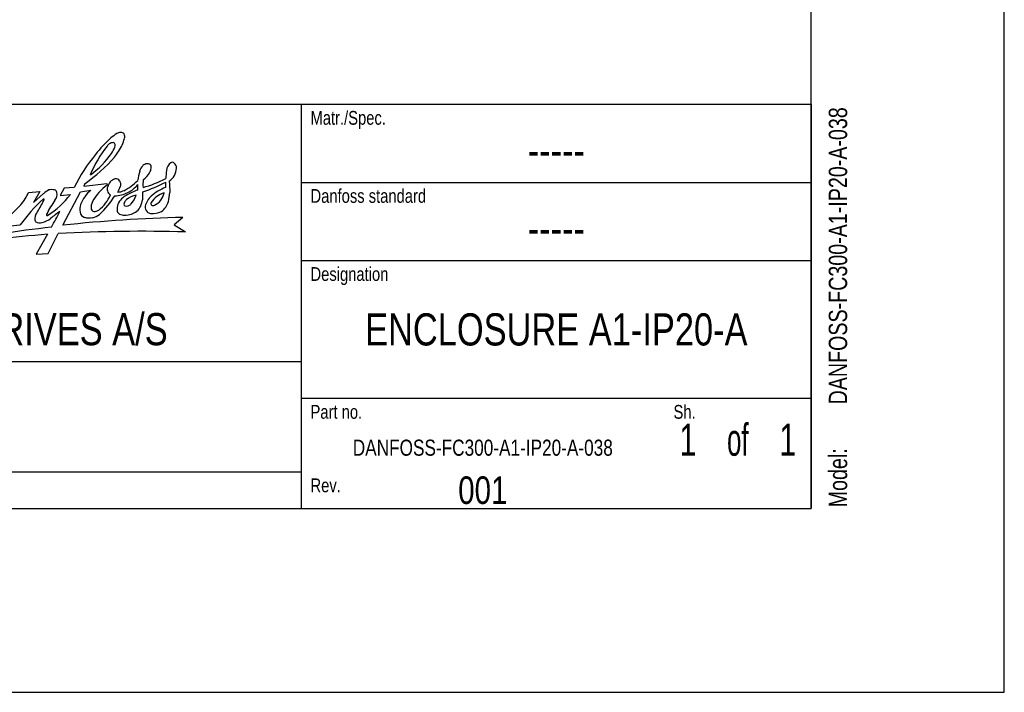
# Model space of a CAD drawing. Extents: x 0 to 594, y 0 to 420.
# Tile 10 of 28: x 487 to 594, y 0 to 73. Entities that reach past the tile are written whole.
import ezdxf
from ezdxf.enums import TextEntityAlignment as Align

# ---------------------------------------------------------------- set-up
doc = ezdxf.new("R2010")
doc.units = 0
doc.header["$LTSCALE"] = 32.67
doc.layers.get('0').update_dxf_attribs({"linetype": 'CONTINUOUS'})
doc.styles.get("Standard").update_dxf_attribs({"font": 'txt', "width": 0.8})

# ---------------------------------------------------------------- blocks, each defined once
blk = doc.blocks.new('FORMAT_BL0', base_point=(477.8, 42.53))
at = {"color": 3, "linetype": 'CONTINUOUS'}
for p, q in [((491.68, 54.89), (491.25, 54.09)), ((492.79, 54.95), (491.68, 54.89)), ((493.96, 55.39), (493.84, 55.09)), ((493.84, 55.09), (496.33, 55.38)), ((496.33, 55.38), (496.36, 55.2)), ((487.82, 54.41), (489.03, 54.52)), ((489.03, 54.52), (488.35, 53.32)), ((488.35, 53.32), (489.46, 54.3)), ((491.25, 54.09), (492.37, 54.19)), ((491.56, 50.84), (493.48, 54.48)), ((493.48, 54.48), (494.59, 54.64)), ((504.61, 51.69), (503.68, 50.9)), ((485.84, 50.77), (486.91, 50.87)), ((503.68, 50.9), (504.89, 50.12)), ((489.87, 49.86), (488.64, 47.68)), ((489.96, 47.75), (491.05, 49.94)), ((488.64, 47.68), (489.96, 47.75))]:
    blk.add_line(p, q, dxfattribs=at)
for centre, radius, start, end in [((508.02, 48.2), 16.55, 132.7678, 141.3405), ((502.39, 53.41), 8.92, 123.9219, 128.9859), ((497.93, 59.88), 1.06, 94.9156, 118.9133), ((497.87, 60.5), 0.445, 37.9594, 94.4524), ((487.53, 63.52), 11.2, 339.3288, 343.2604), ((497.66, 60.49), 0.628, 342.3871, 26.7521), ((507.16, 51.05), 13.69, 142.1212, 157.2787), ((497.43, 58.6), 1.37, 127.2624, 141.2908), ((497.05, 59.08), 0.753, 90.658, 126.7544), ((494.63, 60.31), 2.75, 322.9953, 339.5719), ((497, 59.61), 0.229, 7.1206, 79.5655), ((490.49, 63.43), 8.45, 322.0822, 332.8248), ((495.77, 59.56), 1.46, 351.6519, 2.8594), ((508.6, 47.34), 17.54, 140.352, 154.3042), ((484.23, 69.56), 17.19, 304.4938, 318.8006), ((488.92, 64.17), 9.65, 305.6229, 325.1023), ((501.1, 56.44), 1.23, 134.0948, 166.5724), ((500.86, 56.61), 0.942, 99.1749, 130.5996), ((500.72, 56.81), 0.727, 62.9892, 90.4831), ((500.23, 57.1), 0.926, 327.7373, 356.0266), ((500.72, 57.15), 0.45, 344.5972, 42.6678), ((784.38, 32.62), 282.59, 175.0921, 175.2663), ((503.91, 56.75), 1.08, 124.9919, 177.6651), ((502.02, 57.17), 1.9, 305.8525, 356.7917), ((503.46, 57.37), 0.319, 49.6305, 122.6069), ((503.28, 57.1), 0.635, 356.4431, 53.1022), ((497.61, 54.73), 1.22, 109.1468, 165.4571), ((497.33, 55.25), 0.653, 71.1581, 100.6058), ((497.21, 55.33), 0.626, 12.3213, 58.1903), ((495.84, 59.36), 5.3, 296.0537, 316.7157), ((504.78, 55.17), 5.11, 162.2455, 173.7012), ((503.16, 55.3), 2.9, 170.6701, 186.7315), ((497.55, 65.45), 10.84, 284.5602, 298.6483), ((498.65, 57.9), 2.69, 307.7549, 331.2624), ((490.98, 52.68), 2.22, 115.8967, 133.0831), ((490.33, 53.39), 1.33, 75.8227, 104.1022), ((490.53, 54.32), 0.384, 12.1063, 71.7042), ((499.4, 50.93), 5.24, 125.4276, 151.6769), ((497.08, 54.76), 0.71, 156.7269, 195.7096), ((491.83, 57.64), 6.53, 330.6961, 336.9361), ((496.8, 55.24), 1.05, 351.2783, 12.3026), ((502.82, 46.29), 8.94, 110.3813, 119.2462), ((497.3, 57.18), 3.07, 295.5, 321.7071), ((495.85, 55), 3.87, 355.119, 4.1234), ((496.1, 67.87), 14.01, 287.231, 298.306), ((504.26, 50.52), 4.68, 109.0514, 131.6471), ((499.66, 55.26), 3.1, 354.1192, 4.9525), ((555.07, 57.72), 51.98, 182.2989, 183.6689), ((500.7, 41.07), 16.92, 131.8597, 144.6002), ((482.19, 57.01), 6.2, 320.4273, 335.2716), ((486.08, 55.08), 3.73, 330.8763, 337.1022), ((489.46, 53.64), 0.0562, 349.5391, 143.4383), ((500.49, 46.69), 11.97, 144.9122, 153.2256), ((485.21, 59.48), 8.9, 301.7644, 323.5624), ((489.77, 54.26), 1.15, 323.3284, 6.5266), ((497.11, 51.65), 3.92, 130.0378, 158.1695), ((493.05, 55.65), 3.97, 307.3705, 337.8449), ((489.95, 58.35), 8.44, 311.4563, 329.414), ((497.03, 54.73), 0.652, 194.1209, 242.2077), ((497.23, 56.93), 2.88, 269.7813, 298.8176), ((497.48, 56.05), 1.6, 271.5609, 295.3447), ((499.41, 52.25), 2.07, 134.994, 154.5471), ((499.73, 51.85), 2.58, 119.8156, 133.818), ((499.5, 52.66), 1.42, 138.0551, 151.6294), ((499.94, 51.82), 2.34, 99.8011, 129.8057), ((496.96, 54.97), 2.71, 317.0284, 341.921), ((497.22, 54.14), 3.05, 336.6165, 349.9772), ((496.18, 54.12), 4.09, 352.774, 5.097), ((502.99, 52.2), 2.58, 135.1588, 164.3038), ((503.15, 52.08), 2.34, 104.0818, 148.1292), ((500.66, 54.78), 1.96, 296.1519, 347.4207), ((491.55, 55.79), 11.73, 348.3187, 353.1645), ((462.5, 77.19), 34.37, 311.3175, 315.3869), ((469.45, 63.81), 22.51, 328.373, 332.0643), ((495.53, 52.53), 2.13, 164.3348, 187.5497), ((496.13, 52.7), 1.52, 151.9676, 184.5137), ((495, 52.77), 0.431, 206.3676, 279.0038), ((500.22, 52.44), 2.77, 165.3821, 181.4073), ((498.57, 53.17), 0.368, 151.895, 218.2268), ((498.42, 53.78), 0.855, 261.2556, 308.6307), ((498.46, 53.7), 1.75, 288.181, 333.6632), ((501.34, 52.88), 0.844, 179.0776, 222.1801), ((501.39, 53.2), 0.262, 151.705, 219.1417), ((501.37, 53.43), 0.444, 245.4748, 290.3227), ((500.95, 54.09), 2.2, 307.3775, 341.9687), ((489.25, 51.58), 0.767, 146.0293, 207.1224), ((488.75, 53.37), 2.31, 284.1157, 309.3254), ((490.09, 51.95), 0.325, 154.315, 175.4777), ((489.85, 51.98), 0.0845, 187.9635, 300.3884), ((496.36, 44.41), 9.44, 122.8842, 130.5632), ((463.31, 66.32), 31.22, 329.8556, 333.3996), ((507.72, -96.76), 148.48, 91.1993, 96.2481), ((494.16, 52.41), 0.759, 192.6025, 250.2667), ((494.44, 53.89), 2.25, 256.2327, 278.597), ((494.51, 53.22), 1.58, 279.5463, 310.7974), ((494.89, 53.4), 1.07, 279.2176, 302.2125), ((498.09, 52.6), 0.676, 199.8242, 235.8577), ((498.33, 53.61), 1.68, 248.5205, 268.1048), ((498.06, 55.75), 3.83, 273.147, 284.2883), ((501.17, 52.76), 0.638, 224.3761, 263.887), ((501.35, 54.14), 2.02, 263.2207, 297.6178), ((522.65, -219.93), 272.49, 96.8162, 99.1781), ((489.05, 52), 0.913, 238.0813, 286.7351), ((510.32, -177.73), 228.51, 95.135, 97.8833), ((500.21, -126.82), 177, 88.4836, 92.9661)]:
    blk.add_arc(centre, radius, start, end, dxfattribs=at)
at = {"color": 5, "linetype": 'CONTINUOUS', "width": 0.8}
for s, height, p in [('Matr./Spec.', 1.5, (518.5, 61.78)), ('Danfoss standard', 1.5, (518.5, 53.28)), ('Designation', 1.5, (518.5, 44.78)), ('DANFOSS DRIVES A/S', 3.5, (462.8, 37.78)), ('Part no.', 1.5, (518.5, 29.78)), ('Sh.', 1.5, (558, 29.78)), ('Rev.', 1.5, (518.5, 21.78))]:
    blk.add_text(s, height=height, dxfattribs=at).set_placement(p)

msp = doc.modelspace()

# ---------------------------------------------------------------- linework, layer by layer
at = {"color": 7, "linetype": 'CONTINUOUS'}
for p, q in [((594, 0), (594, 420)), ((573, 20), (573, 400)), ((21, 20), (573, 20)), ((0, 0), (594, 0))]:
    msp.add_line(p, q, dxfattribs=at)
at = {"color": 2, "linetype": 'CONTINUOUS'}
for p, q in [((393, 64), (573, 64)), ((517.5, 64), (517.5, 20)), ((573, 64), (573, 20)), ((517.5, 55.5), (573, 55.5)), ((517.5, 47), (573, 47)), ((393, 36), (517.5, 36)), ((517.5, 32), (573, 32)), ((393, 24), (517.5, 24)), ((393, 20), (573, 20))]:
    msp.add_line(p, q, dxfattribs=at)

# ---------------------------------------------------------------- block references
msp.add_blockref('FORMAT_BL0', (477.801, 42.526), dxfattribs=at)

# ---------------------------------------------------------------- texts
at = {"color": 5, "linetype": 'CONTINUOUS', "width": 0.8}
for s, p in [('DANFOSS-FC300-A1-IP20-A-038', (576.897, 31.335)), ('Model: ', (576.897, 20.135))]:
    msp.add_text(s, height=2, rotation=90, dxfattribs=at).set_placement(p)
at = {"color": 5, "linetype": 'CONTINUOUS'}
for s, height, width, p in [('-----', 3.5, 0.8, (545.25, 57.25)), ('-----', 3.5, 0.8, (545.25, 48.75)), ('ENCLOSURE A1-IP20-A', 3.5, 0.8, (545.25, 37.75)), ('1', 3.5, 0.7, (559.575, 25.75)), (' of ', 3.5, 0.6, (565, 25.75)), ('1', 3.5, 0.7, (570.425, 25.75)), ('DANFOSS-FC300-A1-IP20-A-038', 1.75, 0.8, (537.25, 25.75)), ('001', 3, 0.8, (537.25, 20.5))]:
    msp.add_text(s, height=height, dxfattribs=dict(at, width=width)).set_placement(p, align=Align.CENTER)

doc.saveas('drawing.dxf')
